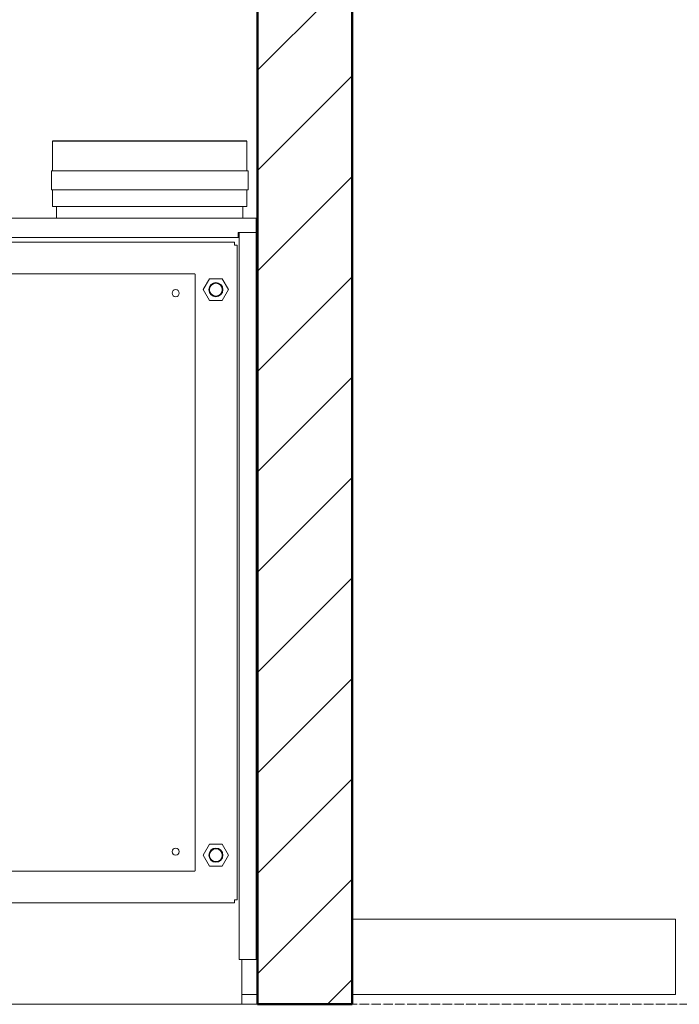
# Model space of a CAD drawing. Header units: metres. Extents: x -54598 to 1827199, y -329446 to -256744.
# Tile 142 of 256: x 62466 to 68040, y -305110 to -296789. Entities that reach past the tile are written whole.
import ezdxf

# ---------------------------------------------------------------- set-up
doc = ezdxf.new("R2010")
doc.units = ezdxf.units.M
doc.linetypes.add('ADSK_Линия сетки', pattern=[25, 20, -2.5, 0, -2.5])
for name, color, linetype, lineweight in [('A-FLOR-LEVL', 51, 'Continuous', 9), ('A-WALL', 113, 'Continuous', 20), ('A-WALL-PATT', 111, 'Continuous', 20), ('M-EQPM', 7, 'Continuous', 20), ('P-PIPE', 7, 'Continuous', 20)]:
    doc.layers.add(name, color=color, linetype=linetype, lineweight=lineweight)
doc.styles.add('ISO_1.0', font='isocpeur.ttf')

# ---------------------------------------------------------------- blocks, each defined once
blk = doc.blocks.new('kh')
at = {"layer": 'A-WALL-PATT', "lineweight": 9}
h = blk.add_hatch(dxfattribs=at)
h.set_pattern_fill('FP_1', color=256, style=0, pattern_type=2)
h.set_pattern_definition([(45, (262803.13, 94951.95), (-106.066, 106.066), [])])
h.paths.add_polyline_path([(275356.2, 92952), (275356.2, 96952), (275156.2, 96952), (275156.2, 92952)])
at = {"layer": 'A-FLOR-LEVL', "linetype": 'ADSK_Линия сетки', "lineweight": 20}
blk.add_line((268940.4, 92952), (277328.7, 92952), dxfattribs=at)
at = {"layer": 'A-WALL', "lineweight": 50}
for p, q in [((275156.2, 96952), (275156.2, 92952)), ((275356.2, 92952), (275356.2, 96952)), ((275156.2, 92952), (275356.2, 92952))]:
    blk.add_line(p, q, dxfattribs=at)
at = {"layer": 'A-WALL'}
blk.add_line((275123.1, 92952), (275156.2, 92952), dxfattribs=at)
at = {"layer": 'M-EQPM'}
for p, q in [((275133.3, 94776.3), (274723.2, 94776.3)), ((274723.2, 94775.6), (274723.2, 94776)), ((274723.2, 94776), (275133.3, 94776)), ((274723.2, 94767.3), (274723.2, 94775.6)), ((274723.2, 94713), (274723.2, 94767.3)), ((275133.3, 94776), (275133.3, 94775.6)), ((275133.3, 94775.6), (275133.3, 94767.3)), ((275133.3, 94767.3), (275133.3, 94713)), ((274720.7, 94672.6), (274720.7, 94713)), ((274720.7, 94713), (275136.2, 94713)), ((275133.3, 94713), (274723.2, 94713)), ((275136.2, 94713), (275136.2, 94672.6)), ((275136.2, 94672.6), (274720.7, 94672.6)), ((274723.2, 94650.6), (274723.2, 94672.6)), ((275133.3, 94672.6), (274723.2, 94672.6)), ((275133.3, 94672.6), (275133.3, 94650.6)), ((274723.2, 94638.8), (274723.2, 94650.6)), ((274723.2, 94638.5), (274723.2, 94638.8)), ((274723.2, 94637.8), (274723.2, 94638.6)), ((275133.3, 94637.8), (274723.2, 94637.8)), ((274731.2, 94612.8), (274731.2, 94637.8)), ((275125.3, 94637.8), (275125.3, 94612.8)), ((275133.3, 94650.6), (275133.3, 94638.8)), ((275133.3, 94638.8), (275133.3, 94638.5)), ((275133.3, 94638.6), (275133.3, 94637.8)), ((275152.5, 94612.8), (274486.1, 94612.8)), ((275153.3, 94583.5), (275153.3, 94612)), ((275115.3, 94571.8), (275115.3, 94582.8)), ((275115.3, 94582.8), (275152.5, 94582.8)), ((275152.5, 94582.8), (275117.3, 94582.8)), ((275117.3, 94582.8), (275117.3, 93046.8)), ((275153.3, 93047.5), (275153.3, 94582)), ((275107.1, 94562), (273669.1, 94562)), ((274485.3, 94571.8), (275115.3, 94571.8)), ((275107.1, 94556), (275107.1, 94562)), ((275113.1, 94556), (275107.1, 94556)), ((275113.1, 94556), (275113.1, 93173)), ((275115.3, 94571.8), (275117.3, 94571.8)), ((275023.3, 94495.5), (273752.9, 94495.5)), ((275023.3, 94494.7), (275023.3, 94495.5)), ((275024.1, 94494.7), (275023.3, 94494.7)), ((275024.1, 93234.3), (275024.1, 94494.7)), ((275054.8, 94485), (275041.5, 94462)), ((275081.4, 94485), (275054.8, 94485)), ((275094.7, 94462), (275081.4, 94485)), ((275041.5, 94462), (275054.8, 94439)), ((275081.4, 94439), (275094.7, 94462)), ((275054.8, 94439), (275081.4, 94439)), ((275054.8, 93290), (275041.5, 93267)), ((275081.4, 93290), (275054.8, 93290)), ((275094.7, 93267), (275081.4, 93290)), ((275041.5, 93267), (275054.8, 93244)), ((275081.4, 93244), (275094.7, 93267)), ((275054.8, 93244), (275081.4, 93244)), ((273752.9, 93233.5), (275023.3, 93233.5)), ((275023.3, 93233.5), (275023.3, 93234.3)), ((275023.3, 93234.3), (275024.1, 93234.3)), ((275154.3, 93211.4), (275153.3, 93211.4)), ((275154.3, 93211.4), (275154.3, 93101.4)), ((275155.2, 93204.4), (275154.3, 93204.4)), ((275155.2, 93198.4), (275155.2, 93204.4)), ((275154.3, 93198.4), (275155.2, 93198.4)), ((273669.1, 93166.5), (275107.1, 93166.5)), ((275107.1, 93171.5), (275107.1, 93173)), ((275107.1, 93173), (275113.1, 93173)), ((275107.1, 93166.5), (275107.1, 93171.5)), ((275153.3, 93101.4), (275154.3, 93101.4)), ((275155.2, 93114.4), (275154.3, 93114.4)), ((275154.3, 93108.4), (275155.2, 93108.4)), ((275155.2, 93108.4), (275155.2, 93114.4)), ((275117.3, 93046.8), (275152.5, 93046.8)), ((275123.1, 93046.8), (275123.1, 92952)), ((273652.1, 92952), (275123.1, 92952))]:
    blk.add_line(p, q, dxfattribs=at)
at = {"layer": 'M-EQPM', "flags": 128}
for points in [[(275155.2, 93204.4), (275155.3, 93204.3), (275155.4, 93204.1), (275155.5, 93204), (275155.6, 93203.8), (275155.7, 93203.7), (275155.7, 93203.5), (275155.8, 93203.3), (275155.9, 93203.2), (275155.9, 93203), (275156, 93202.8), (275156, 93202.6), (275156.1, 93202.5), (275156.1, 93202.3), (275156.1, 93202.1), (275156.2, 93201.9), (275156.2, 93201.7), (275156.2, 93201.6)], [(275156, 93202.8), (275156, 93202.6), (275156.1, 93202.5), (275156.1, 93202.3), (275156.1, 93202.1), (275156.2, 93201.9), (275156.2, 93201.7), (275156.2, 93201.6)], [(275156.2, 93201.3), (275156.2, 93201.1), (275156.2, 93200.9), (275156.1, 93200.8), (275156.1, 93200.6), (275156.1, 93200.4), (275156, 93200.2), (275156, 93200), (275155.9, 93199.9), (275155.9, 93199.7), (275155.8, 93199.5), (275155.7, 93199.4), (275155.7, 93199.2), (275155.6, 93199), (275155.5, 93198.9), (275155.4, 93198.7), (275155.3, 93198.6), (275155.2, 93198.4)], [(275156.2, 93201.3), (275156.2, 93201.1), (275156.2, 93200.9), (275156.1, 93200.8), (275156.1, 93200.6), (275156.1, 93200.4), (275156, 93200.2), (275156, 93200), (275155.9, 93199.9), (275155.9, 93199.7), (275155.8, 93199.5), (275155.7, 93199.4), (275155.7, 93199.2), (275155.6, 93199), (275155.5, 93198.9), (275155.4, 93198.7)], [(275156.2, 93201.3), (275156.2, 93201.3), (275156.2, 93201.3), (275156.2, 93201.3), (275156.2, 93201.3), (275156.2, 93201.3), (275156.2, 93201.3), (275156.2, 93201.3), (275156.2, 93201.3), (275156.2, 93201.3), (275156.2, 93201.3), (275156.2, 93201.3), (275156.2, 93201.3), (275156.2, 93201.3), (275156.2, 93201.3), (275156.2, 93201.3), (275156.2, 93201.3), (275156.2, 93201.3), (275156.2, 93201.4), (275156.2, 93201.4), (275156.2, 93201.4), (275156.2, 93201.4), (275156.2, 93201.4), (275156.2, 93201.4), (275156.2, 93201.4), (275156.2, 93201.4), (275156.2, 93201.4), (275156.2, 93201.4), (275156.2, 93201.4), (275156.2, 93201.4), (275156.2, 93201.4), (275156.2, 93201.4), (275156.2, 93201.4), (275156.2, 93201.4), (275156.2, 93201.4), (275156.2, 93201.4), (275156.2, 93201.4), (275156.2, 93201.5), (275156.2, 93201.5), (275156.2, 93201.5), (275156.2, 93201.5), (275156.2, 93201.5), (275156.2, 93201.5), (275156.2, 93201.5), (275156.2, 93201.5), (275156.2, 93201.5), (275156.2, 93201.5), (275156.2, 93201.5), (275156.2, 93201.5), (275156.2, 93201.5), (275156.2, 93201.5), (275156.2, 93201.5), (275156.2, 93201.5), (275156.2, 93201.5), (275156.2, 93201.5), (275156.2, 93201.5), (275156.2, 93201.5), (275156.2, 93201.5), (275156.2, 93201.6), (275156.2, 93201.6), (275156.2, 93201.6), (275156.2, 93201.6), (275156.2, 93201.6), (275156.2, 93201.6), (275156.2, 93201.6), (275156.2, 93201.6), (275156.2, 93201.6), (275156.2, 93201.6), (275156.2, 93201.6)], [(275156.2, 93201.6), (275156.2, 93201.6), (275156.2, 93201.6), (275156.2, 93201.6), (275156.2, 93201.6), (275156.2, 93201.6), (275156.2, 93201.6), (275156.2, 93201.6), (275156.2, 93201.6), (275156.2, 93201.6), (275156.2, 93201.6), (275156.2, 93201.6), (275156.2, 93201.5), (275156.2, 93201.5), (275156.2, 93201.5), (275156.2, 93201.5), (275156.2, 93201.5), (275156.2, 93201.5), (275156.2, 93201.5), (275156.2, 93201.5), (275156.2, 93201.5), (275156.2, 93201.5), (275156.2, 93201.5), (275156.2, 93201.5), (275156.2, 93201.5), (275156.2, 93201.5), (275156.2, 93201.5), (275156.2, 93201.5), (275156.2, 93201.5), (275156.2, 93201.5), (275156.2, 93201.5), (275156.2, 93201.5), (275156.2, 93201.5), (275156.2, 93201.4), (275156.2, 93201.4), (275156.2, 93201.4), (275156.2, 93201.4), (275156.2, 93201.4), (275156.2, 93201.4), (275156.2, 93201.4), (275156.2, 93201.4), (275156.2, 93201.4), (275156.2, 93201.4), (275156.2, 93201.4), (275156.2, 93201.4), (275156.2, 93201.4), (275156.2, 93201.4), (275156.2, 93201.4), (275156.2, 93201.4), (275156.2, 93201.4), (275156.2, 93201.4), (275156.2, 93201.4), (275156.2, 93201.3), (275156.2, 93201.3), (275156.2, 93201.3), (275156.2, 93201.3), (275156.2, 93201.3), (275156.2, 93201.3), (275156.2, 93201.3), (275156.2, 93201.3), (275156.2, 93201.3), (275156.2, 93201.3), (275156.2, 93201.3), (275156.2, 93201.3), (275156.2, 93201.3), (275156.2, 93201.3), (275156.2, 93201.3), (275156.2, 93201.3), (275156.2, 93201.3)], [(275156.2, 93201.3), (275156.2, 93201.3), (275156.2, 93201.3), (275156.2, 93201.3), (275156.2, 93201.3), (275156.2, 93201.3), (275156.2, 93201.3), (275156.2, 93201.3), (275156.2, 93201.3), (275156.2, 93201.3), (275156.2, 93201.3), (275156.2, 93201.3), (275156.2, 93201.3), (275156.2, 93201.3), (275156.2, 93201.3), (275156.2, 93201.3), (275156.2, 93201.3), (275156.2, 93201.3), (275156.2, 93201.4), (275156.2, 93201.4), (275156.2, 93201.4), (275156.2, 93201.4), (275156.2, 93201.4), (275156.2, 93201.4), (275156.2, 93201.4), (275156.2, 93201.4), (275156.2, 93201.4), (275156.2, 93201.4), (275156.2, 93201.4), (275156.2, 93201.4), (275156.2, 93201.4), (275156.2, 93201.4), (275156.2, 93201.4), (275156.2, 93201.4), (275156.2, 93201.4), (275156.2, 93201.4), (275156.2, 93201.4), (275156.2, 93201.5), (275156.2, 93201.5), (275156.2, 93201.5), (275156.2, 93201.5), (275156.2, 93201.5), (275156.2, 93201.5), (275156.2, 93201.5), (275156.2, 93201.5), (275156.2, 93201.5), (275156.2, 93201.5), (275156.2, 93201.5), (275156.2, 93201.5), (275156.2, 93201.5), (275156.2, 93201.5), (275156.2, 93201.5), (275156.2, 93201.5), (275156.2, 93201.5), (275156.2, 93201.5), (275156.2, 93201.5), (275156.2, 93201.5), (275156.2, 93201.5), (275156.2, 93201.6), (275156.2, 93201.6), (275156.2, 93201.6), (275156.2, 93201.6), (275156.2, 93201.6), (275156.2, 93201.6), (275156.2, 93201.6), (275156.2, 93201.6), (275156.2, 93201.6), (275156.2, 93201.6), (275156.2, 93201.6)], [(275156.2, 93201.6), (275156.2, 93201.6), (275156.2, 93201.6), (275156.2, 93201.6), (275156.2, 93201.6), (275156.2, 93201.6), (275156.2, 93201.6), (275156.2, 93201.6), (275156.2, 93201.6), (275156.2, 93201.6), (275156.2, 93201.6), (275156.2, 93201.6), (275156.2, 93201.5), (275156.2, 93201.5), (275156.2, 93201.5), (275156.2, 93201.5), (275156.2, 93201.5), (275156.2, 93201.5), (275156.2, 93201.5), (275156.2, 93201.5), (275156.2, 93201.5), (275156.2, 93201.5), (275156.2, 93201.5), (275156.2, 93201.5), (275156.2, 93201.5), (275156.2, 93201.5), (275156.2, 93201.5), (275156.2, 93201.5), (275156.2, 93201.5), (275156.2, 93201.5), (275156.2, 93201.5), (275156.2, 93201.5), (275156.2, 93201.5), (275156.2, 93201.4), (275156.2, 93201.4), (275156.2, 93201.4), (275156.2, 93201.4), (275156.2, 93201.4), (275156.2, 93201.4), (275156.2, 93201.4), (275156.2, 93201.4), (275156.2, 93201.4), (275156.2, 93201.4), (275156.2, 93201.4), (275156.2, 93201.4), (275156.2, 93201.4), (275156.2, 93201.4), (275156.2, 93201.4), (275156.2, 93201.4), (275156.2, 93201.4), (275156.2, 93201.4), (275156.2, 93201.4), (275156.2, 93201.3), (275156.2, 93201.3), (275156.2, 93201.3), (275156.2, 93201.3), (275156.2, 93201.3), (275156.2, 93201.3), (275156.2, 93201.3), (275156.2, 93201.3), (275156.2, 93201.3), (275156.2, 93201.3), (275156.2, 93201.3), (275156.2, 93201.3), (275156.2, 93201.3), (275156.2, 93201.3), (275156.2, 93201.3), (275156.2, 93201.3), (275156.2, 93201.3)], [(275155.2, 93114.4), (275155.3, 93114.3), (275155.4, 93114.1), (275155.5, 93114), (275155.6, 93113.8), (275155.7, 93113.7), (275155.7, 93113.5), (275155.8, 93113.3), (275155.9, 93113.2), (275155.9, 93113), (275156, 93112.8), (275156, 93112.6), (275156.1, 93112.5), (275156.1, 93112.3), (275156.1, 93112.1), (275156.2, 93111.9), (275156.2, 93111.7), (275156.2, 93111.6)], [(275156.2, 93111.3), (275156.2, 93111.1), (275156.2, 93110.9), (275156.1, 93110.8), (275156.1, 93110.6), (275156.1, 93110.4), (275156, 93110.2), (275156, 93110), (275155.9, 93109.9), (275155.9, 93109.7), (275155.8, 93109.5), (275155.7, 93109.4), (275155.7, 93109.2), (275155.6, 93109), (275155.5, 93108.9), (275155.4, 93108.7), (275155.3, 93108.6), (275155.2, 93108.4)], [(275156.2, 93111.3), (275156.2, 93111.1), (275156.2, 93110.9), (275156.1, 93110.8), (275156.1, 93110.6), (275156.1, 93110.4), (275156, 93110.2), (275156, 93110), (275155.9, 93109.9), (275155.9, 93109.7), (275155.8, 93109.5), (275155.7, 93109.4), (275155.7, 93109.2), (275155.6, 93109), (275155.5, 93108.9), (275155.4, 93108.7)], [(275156, 93112.8), (275156, 93112.6), (275156.1, 93112.5), (275156.1, 93112.3), (275156.1, 93112.1), (275156.2, 93111.9), (275156.2, 93111.7), (275156.2, 93111.6)], [(275156.2, 93111.3), (275156.2, 93111.3), (275156.2, 93111.3), (275156.2, 93111.3), (275156.2, 93111.3), (275156.2, 93111.3), (275156.2, 93111.3), (275156.2, 93111.3), (275156.2, 93111.3), (275156.2, 93111.3), (275156.2, 93111.3), (275156.2, 93111.3), (275156.2, 93111.3), (275156.2, 93111.3), (275156.2, 93111.3), (275156.2, 93111.3), (275156.2, 93111.3), (275156.2, 93111.3), (275156.2, 93111.4), (275156.2, 93111.4), (275156.2, 93111.4), (275156.2, 93111.4), (275156.2, 93111.4), (275156.2, 93111.4), (275156.2, 93111.4), (275156.2, 93111.4), (275156.2, 93111.4), (275156.2, 93111.4), (275156.2, 93111.4), (275156.2, 93111.4), (275156.2, 93111.4), (275156.2, 93111.4), (275156.2, 93111.4), (275156.2, 93111.4), (275156.2, 93111.4), (275156.2, 93111.4), (275156.2, 93111.4), (275156.2, 93111.5), (275156.2, 93111.5), (275156.2, 93111.5), (275156.2, 93111.5), (275156.2, 93111.5), (275156.2, 93111.5), (275156.2, 93111.5), (275156.2, 93111.5), (275156.2, 93111.5), (275156.2, 93111.5), (275156.2, 93111.5), (275156.2, 93111.5), (275156.2, 93111.5), (275156.2, 93111.5), (275156.2, 93111.5), (275156.2, 93111.5), (275156.2, 93111.5), (275156.2, 93111.5), (275156.2, 93111.5), (275156.2, 93111.5), (275156.2, 93111.5), (275156.2, 93111.6), (275156.2, 93111.6), (275156.2, 93111.6), (275156.2, 93111.6), (275156.2, 93111.6), (275156.2, 93111.6), (275156.2, 93111.6), (275156.2, 93111.6), (275156.2, 93111.6), (275156.2, 93111.6), (275156.2, 93111.6)], [(275156.2, 93111.6), (275156.2, 93111.6), (275156.2, 93111.6), (275156.2, 93111.6), (275156.2, 93111.6), (275156.2, 93111.6), (275156.2, 93111.6), (275156.2, 93111.6), (275156.2, 93111.6), (275156.2, 93111.6), (275156.2, 93111.6), (275156.2, 93111.6), (275156.2, 93111.5), (275156.2, 93111.5), (275156.2, 93111.5), (275156.2, 93111.5), (275156.2, 93111.5), (275156.2, 93111.5), (275156.2, 93111.5), (275156.2, 93111.5), (275156.2, 93111.5), (275156.2, 93111.5), (275156.2, 93111.5), (275156.2, 93111.5), (275156.2, 93111.5), (275156.2, 93111.5), (275156.2, 93111.5), (275156.2, 93111.5), (275156.2, 93111.5), (275156.2, 93111.5), (275156.2, 93111.5), (275156.2, 93111.5), (275156.2, 93111.5), (275156.2, 93111.4), (275156.2, 93111.4), (275156.2, 93111.4), (275156.2, 93111.4), (275156.2, 93111.4), (275156.2, 93111.4), (275156.2, 93111.4), (275156.2, 93111.4), (275156.2, 93111.4), (275156.2, 93111.4), (275156.2, 93111.4), (275156.2, 93111.4), (275156.2, 93111.4), (275156.2, 93111.4), (275156.2, 93111.4), (275156.2, 93111.4), (275156.2, 93111.4), (275156.2, 93111.4), (275156.2, 93111.4), (275156.2, 93111.3), (275156.2, 93111.3), (275156.2, 93111.3), (275156.2, 93111.3), (275156.2, 93111.3), (275156.2, 93111.3), (275156.2, 93111.3), (275156.2, 93111.3), (275156.2, 93111.3), (275156.2, 93111.3), (275156.2, 93111.3), (275156.2, 93111.3), (275156.2, 93111.3), (275156.2, 93111.3), (275156.2, 93111.3), (275156.2, 93111.3), (275156.2, 93111.3)], [(275156.2, 93111.3), (275156.2, 93111.3), (275156.2, 93111.3), (275156.2, 93111.3), (275156.2, 93111.3), (275156.2, 93111.3), (275156.2, 93111.3), (275156.2, 93111.3), (275156.2, 93111.3), (275156.2, 93111.3), (275156.2, 93111.3), (275156.2, 93111.3), (275156.2, 93111.3), (275156.2, 93111.3), (275156.2, 93111.3), (275156.2, 93111.3), (275156.2, 93111.3), (275156.2, 93111.3), (275156.2, 93111.4), (275156.2, 93111.4), (275156.2, 93111.4), (275156.2, 93111.4), (275156.2, 93111.4), (275156.2, 93111.4), (275156.2, 93111.4), (275156.2, 93111.4), (275156.2, 93111.4), (275156.2, 93111.4), (275156.2, 93111.4), (275156.2, 93111.4), (275156.2, 93111.4), (275156.2, 93111.4), (275156.2, 93111.4), (275156.2, 93111.4), (275156.2, 93111.4), (275156.2, 93111.4), (275156.2, 93111.4), (275156.2, 93111.5), (275156.2, 93111.5), (275156.2, 93111.5), (275156.2, 93111.5), (275156.2, 93111.5), (275156.2, 93111.5), (275156.2, 93111.5), (275156.2, 93111.5), (275156.2, 93111.5), (275156.2, 93111.5), (275156.2, 93111.5), (275156.2, 93111.5), (275156.2, 93111.5), (275156.2, 93111.5), (275156.2, 93111.5), (275156.2, 93111.5), (275156.2, 93111.5), (275156.2, 93111.5), (275156.2, 93111.5), (275156.2, 93111.5), (275156.2, 93111.5), (275156.2, 93111.6), (275156.2, 93111.6), (275156.2, 93111.6), (275156.2, 93111.6), (275156.2, 93111.6), (275156.2, 93111.6), (275156.2, 93111.6), (275156.2, 93111.6), (275156.2, 93111.6), (275156.2, 93111.6), (275156.2, 93111.6)], [(275156.2, 93111.6), (275156.2, 93111.6), (275156.2, 93111.6), (275156.2, 93111.6), (275156.2, 93111.6), (275156.2, 93111.6), (275156.2, 93111.6), (275156.2, 93111.6), (275156.2, 93111.6), (275156.2, 93111.6), (275156.2, 93111.6), (275156.2, 93111.6), (275156.2, 93111.5), (275156.2, 93111.5), (275156.2, 93111.5), (275156.2, 93111.5), (275156.2, 93111.5), (275156.2, 93111.5), (275156.2, 93111.5), (275156.2, 93111.5), (275156.2, 93111.5), (275156.2, 93111.5), (275156.2, 93111.5), (275156.2, 93111.5), (275156.2, 93111.5), (275156.2, 93111.5), (275156.2, 93111.5), (275156.2, 93111.5), (275156.2, 93111.5), (275156.2, 93111.5), (275156.2, 93111.5), (275156.2, 93111.5), (275156.2, 93111.5), (275156.2, 93111.4), (275156.2, 93111.4), (275156.2, 93111.4), (275156.2, 93111.4), (275156.2, 93111.4), (275156.2, 93111.4), (275156.2, 93111.4), (275156.2, 93111.4), (275156.2, 93111.4), (275156.2, 93111.4), (275156.2, 93111.4), (275156.2, 93111.4), (275156.2, 93111.4), (275156.2, 93111.4), (275156.2, 93111.4), (275156.2, 93111.4), (275156.2, 93111.4), (275156.2, 93111.4), (275156.2, 93111.4), (275156.2, 93111.3), (275156.2, 93111.3), (275156.2, 93111.3), (275156.2, 93111.3), (275156.2, 93111.3), (275156.2, 93111.3), (275156.2, 93111.3), (275156.2, 93111.3), (275156.2, 93111.3), (275156.2, 93111.3), (275156.2, 93111.3), (275156.2, 93111.3), (275156.2, 93111.3), (275156.2, 93111.3), (275156.2, 93111.3), (275156.2, 93111.3), (275156.2, 93111.3)]]:
    blk.add_lwpolyline(points, dxfattribs=at)
at = {"layer": 'M-EQPM'}
for centre, radius, start, end in [((275152.5, 94612), 0.8, 0, 90), ((275152.5, 94583.5), 0.793, 270, 0), ((275152.5, 94582), 0.798, 0, 90), ((275068.1, 94462), 15, 90, 270), ((275068.1, 94462), 13.5, 90, 270), ((275068.1, 94462), 15, 270, 90), ((275068.1, 94462), 13.5, 270, 90), ((274983.1, 94454.5), 7.5, 0, 180), ((274983.1, 94454.5), 7.5, 180, 0), ((274983.1, 93274.5), 7.5, 0, 180), ((274983.1, 93274.5), 7.5, 180, 0), ((275068.1, 93267), 15, 90, 270), ((275068.1, 93267), 13.5, 90, 270), ((275068.1, 93267), 15, 270, 90), ((275068.1, 93267), 13.5, 270, 90), ((275152.5, 93047.5), 0.775, 270, 0)]:
    blk.add_arc(centre, radius, start, end, dxfattribs=at)
at = {"layer": 'P-PIPE', "color": 22}
for p, q in [((275156.2, 93131.5), (275154.3, 93131.5)), ((276038.9, 93131.5), (275356.2, 93131.5)), ((276038.9, 93131.5), (276038.9, 92972.5)), ((275123.1, 92972.5), (275156.2, 92972.5)), ((275356.2, 92972.5), (276038.9, 92972.5))]:
    blk.add_line(p, q, dxfattribs=at)

msp = doc.modelspace()

# ---------------------------------------------------------------- block references
at = {"color": 5, "lineweight": 30, "xscale": 4, "yscale": 4, "zscale": 4}
msp.add_blockref('kh', (-1036148.4, -676917.9), dxfattribs=at)

# ---------------------------------------------------------------- texts
at = {"insert": (-31447.3, -294346.1), "char_height": 296.352, "width": 15926.819, "attachment_point": 1, "style": 'ISO_1.0'}
msp.add_mtext('\\pi6266.79412;ОБЩИЕ УКАЗАНИЯ.\\P\\pi7963.40932;\\P\\pi0; Данный   рабочий  проект выполнен согласно   задания   на  проектирование.\\PКотельная блочная  {\\C7;1100Гн} предназначена для снабжения теплом .\\P Расчетная температура наружного воздуха tнар.= -14°С.\\P Котельная блочная транспортабельная автоматизированная  {\\C7;1100Гн} производительностью 1.200 МВт смонтирована на прочной раме и поставляется в 100% заводской готовности.\\P Теплоснабжение осуществляется по открытой схеме по температурному графику 90-70°С (2-х трубная система).\\P Котельная комплектуется 2 водогрейными  автоматизированными  котлами  {\\fISOCPEUR|b0|i0|c238|p34;1} котел {\\C0;КВа-0,58\\C7;Гн}.  Котел  оборудован газовыми  горелками.\\PРасход газа на {\\fISOCPEUR|b0|i0|c238|p34;1} котел  {\\C0;КВа-0,46\\C7;Гн}.        -56.8 м3/ч.\\P Внутри блочной котельной располагаются водоподготовительная система, сетевые циркуляционные насосы,  а также электрооборудование, КИП и А (щиты управления, входные распределительные устройства, пульты управления и другое вспомогательное оборудование.\\P Дымовые трубы  поставляются  заводом-изготовителем.\\P Котельная  II  степени  огнестойкости.', dxfattribs=at)

doc.saveas('drawing.dxf')
